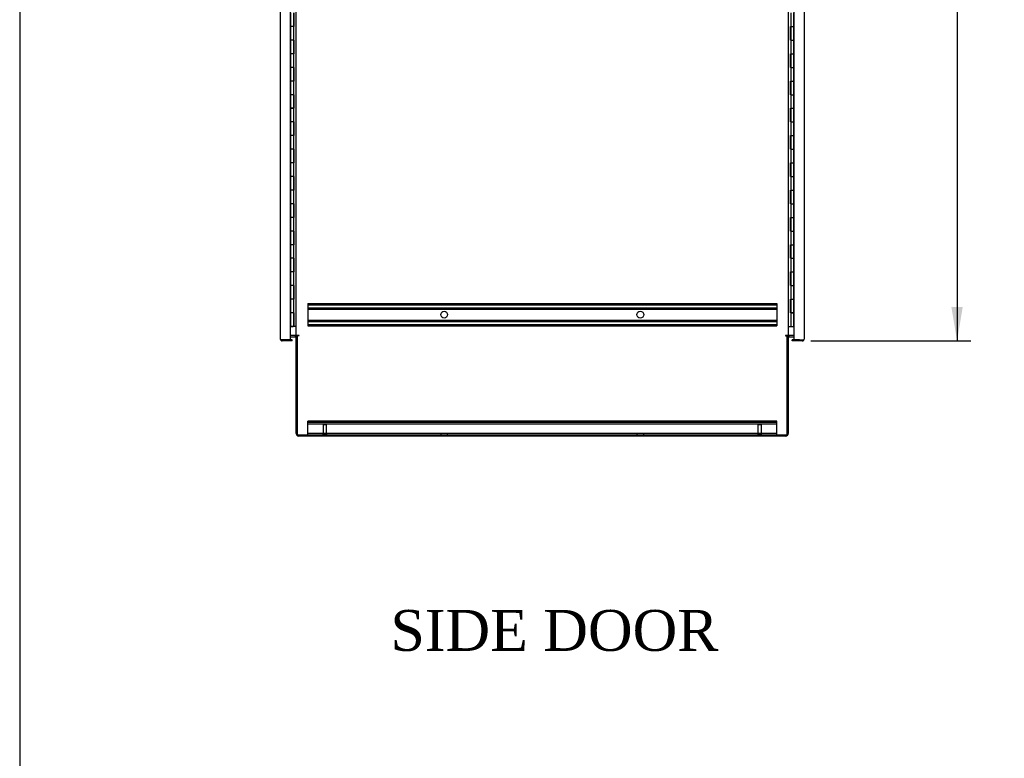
# Model space of a CAD drawing. Header units: inches. Extents: x 2 to 538, y -2 to 358.
# Tile 1 of 18: x 2 to 74, y 110 to 164. Entities that reach past the tile are written whole.
import ezdxf
from ezdxf.enums import TextEntityAlignment as Align
from ezdxf.lldxf.tags import DXFTag

# ---------------------------------------------------------------- set-up
doc = ezdxf.new("R2010")
doc.units = ezdxf.units.IN
doc.header["$MEASUREMENT"] = 0
for name, color, linetype in [('COM42890-5', 7, 'Continuous'), ('COM44036', 7, 'Continuous'), ('COM54578-60', 7, 'Continuous'), ('COM56746-3', 7, 'Continuous'), ('COM70839-3', 7, 'Continuous'), ('COM71117-4', 7, 'Continuous'), ('COM71119-3', 7, 'Continuous'), ('Default', 7, 'Continuous'), ('GSK11033', 7, 'Continuous'), ('STD21878', 7, 'Continuous')]:
    doc.layers.add(name, color=color, linetype=linetype)
doc.styles.add('SEACAD_Times_New_Roman', font='times.ttf')
tags = doc.linetypes.add('HIDDEN2', pattern=[0.1875, 0.125, -0.0625]).pattern_tags.tags
tags[6:7] = [DXFTag(74, 4), DXFTag(75, 0), DXFTag(340, '0'), DXFTag(46, 0.0), DXFTag(50, 0.0), DXFTag(44, 0.0), DXFTag(45, 0.0)]
tags[4:5] = [DXFTag(74, 4), DXFTag(75, 0), DXFTag(340, '0'), DXFTag(46, 0.0), DXFTag(50, 0.0), DXFTag(44, 0.0), DXFTag(45, 0.0)]
doc.dimstyles.new('HAMMOND_(STH_-_540x360)', dxfattribs={"dimtxt": 2, "dimasz": 2.5, "dimexe": 1, "dimexo": 1, "dimgap": 0.5, "dimtad": 0, "dimtih": 1, "dimtoh": 1, "dimzin": 0, "dimdsep": 46, "dimtxsty": 'SEACAD_Times_New_Roman', "dimblk1": '_SE_FILLED', "dimblk2": '_SE_FILLED', "dimsah": 1, "dimcen": 1, "dimadec": 0, "dimazin": 0, "dimtfac": 0.8, "dimtofl": 0, "dimtmove": 0, "dimatfit": 3, "dimfxl": 1, "dimtolj": 1, "dimtzin": 0, "dimarcsym": 0})

# ---------------------------------------------------------------- blocks, each defined once
blk = doc.blocks.new('SE4')
at = {"layer": 'COM42890-5', "color": 7, "linetype": 'HIDDEN2'}
for p, q in [((23.136, 143.14), (23.136, 143.002)), ((23.136, 143.14), (57.511, 143.14)), ((23.136, 143.045), (57.511, 143.045)), ((23.136, 143.002), (23.136, 141.653)), ((57.511, 143.14), (57.511, 143.002)), ((57.511, 143.002), (57.511, 141.653)), ((23.136, 142.821), (57.511, 142.821)), ((23.136, 142.726), (57.511, 142.726)), ((23.136, 141.929), (57.511, 141.929)), ((23.136, 141.834), (57.511, 141.834)), ((23.136, 141.653), (23.136, 141.515)), ((23.136, 141.61), (57.511, 141.61)), ((23.136, 141.515), (57.511, 141.515)), ((57.511, 141.653), (57.511, 141.515)), ((23.136, 134.384), (23.136, 134.522)), ((57.511, 134.522), (23.136, 134.522)), ((57.511, 134.427), (23.136, 134.427)), ((23.136, 133.66), (23.136, 134.384)), ((57.511, 134.301), (23.136, 134.301)), ((57.511, 134.384), (57.511, 134.522)), ((57.511, 133.66), (57.511, 134.384)), ((23.136, 133.522), (23.136, 133.66)), ((57.511, 133.617), (23.136, 133.617)), ((32.886, 133.617), (32.886, 133.522)), ((33.386, 133.522), (33.386, 133.617)), ((47.261, 133.617), (47.261, 133.522)), ((47.761, 133.522), (47.761, 133.617)), ((57.511, 133.522), (57.511, 133.66))]:
    blk.add_line(p, q, dxfattribs=at)
for centre in [(33.136, 142.327), (47.511, 142.327)]:
    blk.add_circle(centre, 0.25, dxfattribs=at)
at = {"layer": 'COM44036', "color": 7, "linetype": 'Continuous'}
for p, q in [((58.77, 202.426), (58.77, 140.491)), ((59.515, 202.378), (59.515, 140.539)), ((58.64, 140.396), (58.64, 140.491)), ((59.17, 140.491), (58.64, 140.491)), ((59.372, 140.396), (58.64, 140.396)), ((58.77, 140.491), (59.372, 140.491)), ((59.372, 140.491), (59.372, 140.491)), ((59.372, 140.491), (59.486, 140.491)), ((59.372, 140.491), (59.435, 140.491)), ((59.435, 140.491), (59.486, 140.452)), ((59.515, 140.539), (59.515, 140.539)), ((59.515, 140.539), (59.515, 140.539)), ((59.515, 140.539), (59.515, 140.539))]:
    blk.add_line(p, q, dxfattribs=at)
for start, end in [(270, 322.49641), (322.49641, 359.84393), (359.92383, 0)]:
    blk.add_arc((59.372, 140.539), 0.143, start, end, dxfattribs=at)
blk.add_open_spline([(59.486, 140.491), (59.495, 140.499), (59.503, 140.507), (59.51, 140.519), (59.512, 140.523), (59.515, 140.531), (59.515, 140.535), (59.515, 140.539)], degree=3, knots=[0, 0, 0, 0, 0.5, 0.5, 0.75, 0.75, 1, 1, 1, 1], dxfattribs=at)
at = {"layer": 'COM54578-60', "color": 7, "linetype": 'Continuous'}
for p, q in [((21.878, 164.458), (21.878, 163.457)), ((22.112, 163.458), (22.112, 164.458)), ((22.121, 163.458), (22.121, 164.458)), ((22.126, 164.458), (22.126, 163.458)), ((58.565, 163.458), (58.565, 164.458)), ((58.768, 163.458), (58.768, 164.458)), ((22.082, 163.458), (21.878, 163.458)), ((21.878, 163.458), (21.878, 162.458)), ((22.112, 163.457), (21.878, 163.457)), ((22.082, 163.458), (22.082, 162.458)), ((22.126, 163.458), (22.082, 163.458)), ((58.521, 162.458), (58.521, 163.458)), ((58.521, 163.458), (58.565, 163.458)), ((58.525, 163.458), (58.525, 162.458)), ((58.534, 163.459), (58.768, 163.459)), ((58.534, 163.458), (58.534, 162.458)), ((58.565, 163.458), (58.768, 163.458)), ((58.768, 162.458), (58.768, 163.459)), ((21.878, 162.458), (21.878, 161.457)), ((22.082, 162.458), (21.878, 162.458)), ((22.082, 162.458), (21.878, 162.458)), ((22.126, 162.458), (22.082, 162.458)), ((22.112, 161.458), (22.112, 162.458)), ((22.121, 161.458), (22.121, 162.458)), ((22.126, 162.458), (22.126, 161.458)), ((58.521, 162.458), (58.565, 162.458)), ((58.565, 162.458), (58.768, 162.458)), ((58.565, 162.458), (58.768, 162.458)), ((58.565, 161.458), (58.565, 162.458)), ((58.768, 161.458), (58.768, 162.458)), ((22.082, 161.458), (21.878, 161.458)), ((21.878, 161.458), (21.878, 160.458)), ((22.112, 161.457), (21.878, 161.457)), ((22.082, 161.458), (22.082, 160.458)), ((22.126, 161.458), (22.082, 161.458)), ((58.521, 160.458), (58.521, 161.458)), ((58.521, 161.458), (58.565, 161.458)), ((58.525, 161.458), (58.525, 160.458)), ((58.534, 161.459), (58.768, 161.459)), ((58.534, 161.458), (58.534, 160.458)), ((58.565, 161.458), (58.768, 161.458)), ((58.768, 160.458), (58.768, 161.459)), ((21.878, 160.458), (21.878, 159.457)), ((22.082, 160.458), (21.878, 160.458)), ((22.082, 160.458), (21.878, 160.458)), ((22.126, 160.458), (22.082, 160.458)), ((22.112, 159.458), (22.112, 160.458)), ((22.121, 159.458), (22.121, 160.458)), ((22.126, 160.458), (22.126, 159.458)), ((58.521, 160.458), (58.565, 160.458)), ((58.565, 160.458), (58.768, 160.458)), ((58.565, 160.458), (58.768, 160.458)), ((58.565, 159.458), (58.565, 160.458)), ((58.768, 159.458), (58.768, 160.458)), ((22.082, 159.458), (21.878, 159.458)), ((21.878, 159.458), (21.878, 158.458)), ((22.112, 159.457), (21.878, 159.457)), ((22.082, 159.458), (22.082, 158.458)), ((22.126, 159.458), (22.082, 159.458)), ((58.521, 158.458), (58.521, 159.458)), ((58.521, 159.458), (58.565, 159.458)), ((58.525, 159.458), (58.525, 158.458)), ((58.534, 159.459), (58.768, 159.459)), ((58.534, 159.458), (58.534, 158.458)), ((58.565, 159.458), (58.768, 159.458)), ((58.768, 158.458), (58.768, 159.459)), ((21.878, 158.458), (21.878, 157.457)), ((22.082, 158.458), (21.878, 158.458)), ((22.082, 158.458), (21.878, 158.458)), ((22.126, 158.458), (22.082, 158.458)), ((22.112, 157.458), (22.112, 158.458)), ((22.121, 157.458), (22.121, 158.458)), ((22.126, 158.458), (22.126, 157.458)), ((58.521, 158.458), (58.565, 158.458)), ((58.565, 158.458), (58.768, 158.458)), ((58.565, 158.458), (58.768, 158.458)), ((58.565, 157.458), (58.565, 158.458)), ((58.768, 157.458), (58.768, 158.458)), ((22.082, 157.458), (21.878, 157.458)), ((21.878, 157.458), (21.878, 156.458)), ((22.112, 157.457), (21.878, 157.457)), ((22.082, 157.458), (22.082, 156.458)), ((22.126, 157.458), (22.082, 157.458)), ((58.521, 156.458), (58.521, 157.458)), ((58.521, 157.458), (58.565, 157.458)), ((58.525, 157.458), (58.525, 156.458)), ((58.534, 157.459), (58.768, 157.459)), ((58.534, 157.458), (58.534, 156.458)), ((58.565, 157.458), (58.768, 157.458)), ((58.768, 156.458), (58.768, 157.459)), ((21.878, 156.458), (21.878, 155.457)), ((22.082, 156.458), (21.878, 156.458)), ((22.082, 156.458), (21.878, 156.458)), ((22.126, 156.458), (22.082, 156.458)), ((22.112, 155.458), (22.112, 156.458)), ((22.121, 155.458), (22.121, 156.458)), ((22.126, 156.458), (22.126, 155.458)), ((58.521, 156.458), (58.565, 156.458)), ((58.565, 156.458), (58.768, 156.458)), ((58.565, 156.458), (58.768, 156.458)), ((58.565, 155.458), (58.565, 156.458)), ((58.768, 155.458), (58.768, 156.458)), ((22.082, 155.458), (21.878, 155.458)), ((21.878, 155.458), (21.878, 154.458)), ((22.112, 155.457), (21.878, 155.457)), ((22.082, 155.458), (22.082, 154.458)), ((22.126, 155.458), (22.082, 155.458)), ((58.521, 154.458), (58.521, 155.458)), ((58.521, 155.458), (58.565, 155.458)), ((58.525, 155.458), (58.525, 154.458)), ((58.534, 155.459), (58.768, 155.459)), ((58.534, 155.458), (58.534, 154.458)), ((58.565, 155.458), (58.768, 155.458)), ((58.768, 154.458), (58.768, 155.459)), ((21.878, 154.458), (21.878, 153.457)), ((22.082, 154.458), (21.878, 154.458)), ((22.082, 154.458), (21.878, 154.458)), ((22.126, 154.458), (22.082, 154.458)), ((22.112, 153.458), (22.112, 154.458)), ((22.121, 153.458), (22.121, 154.458)), ((22.126, 154.458), (22.126, 153.458)), ((58.521, 154.458), (58.565, 154.458)), ((58.565, 154.458), (58.768, 154.458)), ((58.565, 154.458), (58.768, 154.458)), ((58.565, 153.458), (58.565, 154.458)), ((58.768, 153.458), (58.768, 154.458)), ((22.082, 153.458), (21.878, 153.458)), ((21.878, 153.458), (21.878, 152.458)), ((22.112, 153.457), (21.878, 153.457)), ((22.082, 153.458), (22.082, 152.458)), ((22.126, 153.458), (22.082, 153.458)), ((58.521, 152.458), (58.521, 153.458)), ((58.521, 153.458), (58.565, 153.458)), ((58.525, 153.458), (58.525, 152.458)), ((58.534, 153.459), (58.768, 153.459)), ((58.534, 153.458), (58.534, 152.458)), ((58.565, 153.458), (58.768, 153.458)), ((58.768, 152.458), (58.768, 153.459)), ((21.878, 152.458), (21.878, 151.457)), ((22.082, 152.458), (21.878, 152.458)), ((22.082, 152.458), (21.878, 152.458)), ((22.126, 152.458), (22.082, 152.458)), ((22.112, 151.458), (22.112, 152.458)), ((22.121, 151.458), (22.121, 152.458)), ((22.126, 152.458), (22.126, 151.458)), ((58.521, 152.458), (58.565, 152.458)), ((58.565, 152.458), (58.768, 152.458)), ((58.565, 152.458), (58.768, 152.458)), ((58.565, 151.458), (58.565, 152.458)), ((58.768, 151.458), (58.768, 152.458)), ((22.082, 151.458), (21.878, 151.458)), ((21.878, 151.458), (21.878, 150.458)), ((22.112, 151.457), (21.878, 151.457)), ((22.082, 151.458), (22.082, 150.458)), ((22.126, 151.458), (22.082, 151.458)), ((58.521, 150.458), (58.521, 151.458)), ((58.521, 151.458), (58.565, 151.458)), ((58.525, 151.458), (58.525, 150.458)), ((58.534, 151.459), (58.768, 151.459)), ((58.534, 151.458), (58.534, 150.458)), ((58.565, 151.458), (58.768, 151.458)), ((58.768, 150.458), (58.768, 151.459)), ((21.878, 150.458), (21.878, 149.457)), ((22.082, 150.458), (21.878, 150.458)), ((22.082, 150.458), (21.878, 150.458)), ((22.126, 150.458), (22.082, 150.458)), ((22.112, 149.458), (22.112, 150.458)), ((22.121, 149.458), (22.121, 150.458)), ((22.126, 150.458), (22.126, 149.458)), ((58.521, 150.458), (58.565, 150.458)), ((58.565, 150.458), (58.768, 150.458)), ((58.565, 150.458), (58.768, 150.458)), ((58.565, 149.458), (58.565, 150.458)), ((58.768, 149.458), (58.768, 150.458)), ((22.082, 149.458), (21.878, 149.458)), ((21.878, 149.458), (21.878, 148.458)), ((22.112, 149.457), (21.878, 149.457)), ((22.082, 149.458), (22.082, 148.458)), ((22.126, 149.458), (22.082, 149.458)), ((58.521, 148.458), (58.521, 149.458)), ((58.521, 149.458), (58.565, 149.458)), ((58.525, 149.458), (58.525, 148.458)), ((58.534, 149.459), (58.768, 149.459)), ((58.534, 149.458), (58.534, 148.458)), ((58.565, 149.458), (58.768, 149.458)), ((58.768, 148.458), (58.768, 149.459)), ((21.878, 148.458), (21.878, 147.457)), ((22.082, 148.458), (21.878, 148.458)), ((22.082, 148.458), (21.878, 148.458)), ((22.126, 148.458), (22.082, 148.458)), ((22.112, 147.458), (22.112, 148.458)), ((22.121, 147.458), (22.121, 148.458)), ((22.126, 148.458), (22.126, 147.458)), ((58.521, 148.458), (58.565, 148.458)), ((58.565, 148.458), (58.768, 148.458)), ((58.565, 148.458), (58.768, 148.458)), ((58.565, 147.458), (58.565, 148.458)), ((58.768, 147.458), (58.768, 148.458)), ((22.082, 147.458), (21.878, 147.458)), ((21.878, 147.458), (21.878, 146.458)), ((22.112, 147.457), (21.878, 147.457)), ((22.082, 147.458), (22.082, 146.458)), ((22.126, 147.458), (22.082, 147.458)), ((58.521, 146.458), (58.521, 147.458)), ((58.521, 147.458), (58.565, 147.458)), ((58.525, 147.458), (58.525, 146.458)), ((58.534, 147.459), (58.768, 147.459)), ((58.534, 147.458), (58.534, 146.458)), ((58.565, 147.458), (58.768, 147.458)), ((58.768, 146.458), (58.768, 147.459)), ((21.878, 146.458), (21.878, 145.457)), ((22.082, 146.458), (21.878, 146.458)), ((22.082, 146.458), (21.878, 146.458)), ((22.126, 146.458), (22.082, 146.458)), ((22.112, 145.458), (22.112, 146.458)), ((22.121, 145.458), (22.121, 146.458)), ((22.126, 146.458), (22.126, 145.458)), ((58.521, 146.458), (58.565, 146.458)), ((58.565, 146.458), (58.768, 146.458)), ((58.565, 146.458), (58.768, 146.458)), ((58.565, 145.458), (58.565, 146.458)), ((58.768, 145.458), (58.768, 146.458)), ((22.082, 145.458), (21.878, 145.458)), ((21.878, 145.458), (21.878, 144.458)), ((22.112, 145.457), (21.878, 145.457)), ((22.082, 145.458), (22.082, 144.458)), ((22.126, 145.458), (22.082, 145.458)), ((58.521, 144.458), (58.521, 145.458)), ((58.521, 145.458), (58.565, 145.458)), ((58.525, 145.458), (58.525, 144.458)), ((58.534, 145.459), (58.768, 145.459)), ((58.534, 145.458), (58.534, 144.458)), ((58.565, 145.458), (58.768, 145.458)), ((58.768, 144.458), (58.768, 145.459)), ((21.878, 144.458), (21.878, 143.457)), ((22.082, 144.458), (21.878, 144.458)), ((22.082, 144.458), (21.878, 144.458)), ((22.126, 144.458), (22.082, 144.458)), ((22.112, 143.458), (22.112, 144.458)), ((22.121, 143.458), (22.121, 144.458)), ((22.126, 144.458), (22.126, 143.458)), ((58.521, 144.458), (58.565, 144.458)), ((58.565, 144.458), (58.768, 144.458)), ((58.565, 144.458), (58.768, 144.458)), ((58.565, 143.458), (58.565, 144.458)), ((58.768, 143.458), (58.768, 144.458)), ((22.082, 143.458), (21.878, 143.458)), ((21.878, 143.458), (21.878, 142.458)), ((22.112, 143.457), (21.878, 143.457)), ((22.082, 143.458), (22.082, 142.458)), ((22.126, 143.458), (22.082, 143.458)), ((58.521, 142.458), (58.521, 143.458)), ((58.521, 143.458), (58.565, 143.458)), ((58.525, 143.458), (58.525, 142.458)), ((58.534, 143.459), (58.768, 143.459)), ((58.534, 143.458), (58.534, 142.459)), ((58.565, 143.458), (58.768, 143.458)), ((58.768, 142.459), (58.768, 143.459)), ((21.878, 142.458), (21.878, 141.458)), ((22.082, 142.458), (21.878, 142.458)), ((22.082, 142.458), (21.878, 142.458)), ((22.126, 142.458), (22.082, 142.458)), ((22.112, 141.458), (22.112, 142.458)), ((22.121, 141.458), (22.121, 142.458)), ((22.126, 142.458), (22.126, 141.458)), ((58.521, 142.458), (58.565, 142.458)), ((58.768, 142.459), (58.534, 142.459)), ((58.565, 141.458), (58.565, 142.458)), ((58.565, 142.458), (58.768, 142.458)), ((58.601, 142.459), (58.601, 142.458)), ((58.701, 142.458), (58.701, 142.459)), ((58.706, 142.458), (58.706, 142.459)), ((58.768, 142.459), (58.768, 142.458)), ((58.768, 141.458), (58.768, 142.458)), ((21.878, 141.458), (21.876, 141.458)), ((22.112, 141.458), (21.878, 141.458)), ((21.933, 141.423), (21.933, 141.449)), ((21.933, 141.449), (21.983, 141.449)), ((21.945, 141.458), (21.945, 141.449)), ((22.008, 141.449), (21.983, 141.449)), ((22.008, 141.449), (22.058, 141.449)), ((22.045, 141.449), (22.045, 141.458)), ((22.058, 141.449), (22.058, 141.423)), ((22.126, 141.458), (22.121, 141.458)), ((22.293, 141.458), (22.126, 141.458)), ((58.353, 141.458), (58.565, 141.458)), ((58.565, 141.458), (58.768, 141.458)), ((58.768, 141.458), (58.77, 141.458)), ((21.983, 141.423), (21.933, 141.423)), ((22.008, 141.423), (21.983, 141.423)), ((22.058, 141.423), (22.008, 141.423))]:
    blk.add_line(p, q, dxfattribs=at)
at = {"layer": 'COM56746-3', "color": 7, "linetype": 'Continuous'}
for p, q in [((21.131, 140.539), (21.131, 202.378)), ((21.876, 140.491), (21.876, 202.426)), ((21.131, 140.539), (21.131, 140.539)), ((21.131, 140.539), (21.131, 140.539)), ((21.274, 140.491), (21.161, 140.491)), ((21.212, 140.491), (21.161, 140.452)), ((21.212, 140.491), (21.274, 140.491)), ((21.274, 140.491), (21.876, 140.491)), ((21.274, 140.491), (21.274, 140.491)), ((22.006, 140.396), (21.274, 140.396)), ((22.006, 140.491), (21.476, 140.491)), ((22.006, 140.396), (22.006, 140.491))]:
    blk.add_line(p, q, dxfattribs=at)
for start, end in [(180, 180.07617), (180.15607, 217.50359), (217.50359, 270)]:
    blk.add_arc((21.274, 140.539), 0.143, start, end, dxfattribs=at)
blk.add_open_spline([(21.161, 140.491), (21.151, 140.499), (21.144, 140.507), (21.136, 140.519), (21.134, 140.523), (21.132, 140.531), (21.131, 140.535), (21.131, 140.539)], degree=3, knots=[0, 0, 0, 0, 0.5, 0.5, 0.75, 0.75, 1, 1, 1, 1], dxfattribs=at)
at = {"layer": 'COM70839-3', "color": 7, "linetype": 'Continuous'}
for p, q in [((22.368, 140.802), (22.381, 140.772)), ((58.278, 140.802), (58.266, 140.772))]:
    blk.add_line(p, q, dxfattribs=at)
at = {"layer": 'COM71117-4', "color": 7, "linetype": 'Continuous'}
for p, q in [((22.293, 133.617), (22.293, 140.772)), ((22.388, 140.772), (22.293, 140.772)), ((58.258, 140.772), (58.353, 140.772)), ((58.353, 140.772), (58.353, 133.617)), ((21.876, 140.707), (22.198, 140.707)), ((58.448, 140.707), (58.77, 140.707)), ((58.163, 133.427), (22.483, 133.427))]:
    blk.add_line(p, q, dxfattribs=at)
for centre, radius, start, end in [((22.198, 140.612), 0.19, 57.3631, 90), ((58.448, 140.612), 0.19, 90, 122.6369), ((22.198, 140.612), 0.095, 0, 90), ((58.448, 140.612), 0.095, 90, 180), ((22.483, 133.617), 0.19, 180, 270), ((58.163, 133.617), 0.19, 270, 0)]:
    blk.add_arc(centre, radius, start, end, dxfattribs=at)
at = {"layer": 'COM71119-3', "color": 7, "linetype": 'Continuous'}
for p, q in [((22.293, 140.802), (22.293, 202.112)), ((58.353, 202.112), (58.353, 140.802)), ((22.198, 140.802), (21.876, 140.802)), ((22.198, 140.802), (22.293, 140.802)), ((22.483, 140.802), (22.293, 140.802)), ((22.483, 140.772), (22.388, 140.772)), ((22.388, 133.522), (22.388, 140.772)), ((58.353, 140.802), (58.163, 140.802)), ((58.163, 140.772), (58.258, 140.772)), ((58.258, 140.772), (58.258, 133.522)), ((58.353, 140.802), (58.448, 140.802)), ((58.77, 140.802), (58.448, 140.802)), ((22.388, 133.522), (58.258, 133.522))]:
    blk.add_line(p, q, dxfattribs=at)
for centre, start, end in [((22.483, 140.787), 270, 90), ((58.163, 140.787), 90, 270)]:
    blk.add_arc(centre, 0.015, start, end, dxfattribs=at)
at = {"layer": 'GSK11033', "color": 7, "linetype": 'Continuous'}
for p, q in [((21.476, 140.491), (21.226, 140.491)), ((21.226, 140.491), (21.226, 140.491)), ((21.476, 140.491), (21.476, 140.491)), ((21.531, 140.491), (21.531, 140.491)), ((59.116, 140.491), (59.116, 140.491)), ((59.17, 140.491), (59.42, 140.491)), ((59.17, 140.491), (59.17, 140.491)), ((59.42, 140.491), (59.42, 140.491))]:
    blk.add_line(p, q, dxfattribs=at)
at = {"layer": 'STD21878', "color": 7, "linetype": 'HIDDEN2'}
for p, q in [((24.263, 134.272), (24.513, 134.272)), ((24.263, 134.272), (24.263, 133.554)), ((24.513, 133.554), (24.513, 134.272)), ((56.133, 134.272), (56.383, 134.272)), ((56.133, 134.272), (56.133, 133.554)), ((56.383, 133.554), (56.383, 134.272)), ((24.248, 133.554), (24.529, 133.554)), ((24.248, 133.554), (24.248, 133.522)), ((24.529, 133.522), (24.529, 133.554)), ((56.118, 133.554), (56.399, 133.554)), ((56.118, 133.554), (56.118, 133.522)), ((56.399, 133.522), (56.399, 133.554))]:
    blk.add_line(p, q, dxfattribs=at)
blk = doc.blocks.new('DMBLK401')
at = {"layer": 'Default', "linetype": 'Continuous'}
for points in [[(71.143, 200.021), (70.726, 202.521), (70.309, 200.021)], [(71.143, 142.896), (70.309, 142.896), (70.726, 140.396)]]:
    blk.add_hatch(color=7, dxfattribs=at).paths.add_polyline_path(points)
at = {"layer": 'Default', "color": 7, "linetype": 'Continuous'}
for p, q in [((60.006, 202.521), (71.726, 202.521)), ((70.726, 202.521), (70.726, 178.423)), ((70.726, 169.023), (70.726, 140.396)), ((60.006, 140.396), (71.726, 140.396))]:
    blk.add_line(p, q, dxfattribs=at)
at = {"layer": 'Default', "color": 7, "linetype": 'Continuous', "style": 'SEACAD_Times_New_Roman'}
for s, p in [('62.13', (67.314, 177.723)), ('DOOR', (66.532, 174.723)), ('TYP', (67.93, 171.723))]:
    blk.add_text(s, height=2, dxfattribs=at).set_placement(p, align=Align.TOP_LEFT)
blk = doc.blocks.new('_SE_FILLED')
at = {"color": 0}
blk.add_line((0, 0), (-1, 0), dxfattribs=at)
blk.add_solid([(0, 0), (-1, -0.1665), (-1, 0.1665), (0, 0)], dxfattribs=at)
blk = doc.blocks.new('BORDER')
at = {"layer": 'Default', "color": 7, "linetype": 'Continuous'}
blk.add_line((-41.86, 27.86), (-41.86, 0), dxfattribs=at)

msp = doc.modelspace()

# ---------------------------------------------------------------- block references
at = {"layer": 'Default', "color": 7, "xscale": 12.8, "yscale": 12.8, "zscale": 12.8}
msp.add_blockref('BORDER', (537.834, 1.476), dxfattribs=at)
at = {"layer": 'Default'}
msp.add_blockref('SE4', (0, 0), dxfattribs=at)

# ---------------------------------------------------------------- texts
at = {"layer": 'Default', "color": 7, "linetype": 'Continuous', "style": 'SEACAD_Times_New_Roman'}
msp.add_text('SIDE DOOR', height=3, dxfattribs=at).set_placement((29.201, 120.674), align=Align.TOP_LEFT)

# ---------------------------------------------------------------- dimensions: what is measured, and where the dimension line sits
at = {"layer": 'Default', "color": 7, "linetype": 'Continuous'}
dim = msp.add_linear_dim(base=(70.725906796, 202.520941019), p1=(59.006250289, 202.520941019), p2=(59.006250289, 140.395941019), angle=270, text='\\A1;<>\\PDOOR\\XTYP', dimstyle='HAMMOND_(STH_-_540x360)', dxfattribs=at)
dim.commit()
dim.dimension.update_dxf_attribs({"geometry": 'DMBLK401', "text_midpoint": (70.725906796, 176.723266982), "dimtype": 161})

doc.saveas('drawing.dxf')
